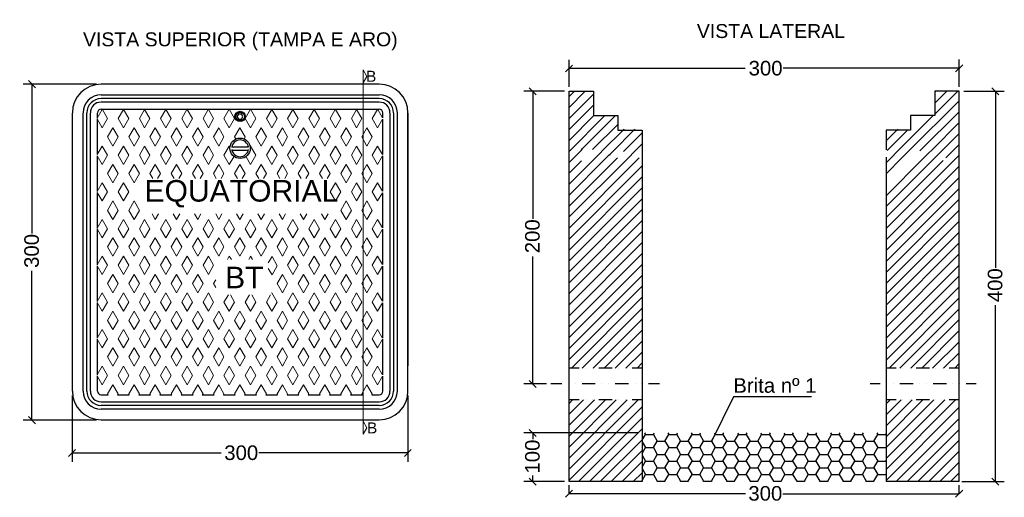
# Model space of a CAD drawing. Extents: x -98 to 248, y -55 to 13.
# Tile 92 of 117: x 167.26 to 170.43, y -38.46 to -36.92. Entities that reach past the tile are written whole.
import ezdxf

# ---------------------------------------------------------------- set-up
doc = ezdxf.new("R2010")
doc.units = 0
doc.header["$LTSCALE"] = 0.01
for name, color, linetype in [('PDF2_0', 7, 'Continuous'), ('PDF2_CAIXA', 7, 'Continuous'), ('PDF2_hacht', 7, 'Continuous'), ('PDF2_hacht_cabos', 7, 'Continuous'), ('PDF2_Text', 7, 'Continuous')]:
    doc.layers.add(name, color=color, linetype=linetype)
doc.styles.add('Arial_1', font='arial.ttf', dxfattribs={"height": 0.075})

msp = doc.modelspace()

# ---------------------------------------------------------------- linework, layer by layer
at = {"layer": 'PDF2_0', "lineweight": 25}
for points in [[(169.031, -37.1331), (169.031, -37.0457)], [(170.288, -37.1331), (170.288, -37.0447)], [(169.0424, -37.0628), (169.0196, -37.0846)], [(169.031, -37.0732), (169.1099, -37.0732), (169.1878, -37.0732), (169.2666, -37.0732), (169.5982, -37.0732)], [(170.288, -37.0732), (170.2101, -37.0732), (170.1313, -37.0732), (170.0524, -37.0732), (169.7208, -37.0732)], [(170.2766, -37.0846), (170.2995, -37.0618)], [(167.3119, -37.1356), (167.2891, -37.1128)], [(167.5086, -37.1242), (167.272, -37.1242)], [(167.3005, -37.1242), (167.3005, -37.605)], [(168.4189, -37.1242), (167.5229, -37.1242)], [(169.0167, -37.1473), (168.8856, -37.1473)], [(168.9255, -37.1587), (168.9027, -37.1359)], [(168.9141, -37.1473), (168.9141, -37.5578)], [(169.2666, -38.4044), (169.031, -38.4044), (169.031, -37.1473)], [(169.031, -37.1644), (169.0481, -37.1473)], [(169.031, -37.1996), (169.0832, -37.1473)], [(170.2101, -37.1502), (170.213, -37.1473)], [(170.2101, -37.1853), (170.2481, -37.1473)], [(170.2101, -37.2205), (170.2833, -37.1473)], [(170.3029, -37.1473), (170.4334, -37.1473)], [(170.4163, -37.1587), (170.3935, -37.1359)], [(170.4049, -37.1473), (170.4049, -37.7155)], [(168.4189, -37.1594), (167.5229, -37.1594)], [(168.4189, -37.1708), (167.5229, -37.1708)], [(168.4189, -37.1822), (167.5229, -37.1822)], [(169.031, -37.2347), (169.1099, -37.1568)], [(170.0524, -37.4134), (170.1037, -37.3611), (170.1237, -37.3412), (170.288, -37.1777)], [(167.5267, -37.2059), (167.5229, -37.2059)], [(167.7993, -37.2059), (167.7319, -37.2059), (167.6635, -37.2059), (167.5951, -37.2059), (167.5276, -37.2059)], [(167.8678, -37.2059), (167.8003, -37.2059)], [(168.2773, -37.2059), (168.2098, -37.2059), (168.1414, -37.2059), (168.073, -37.2059), (168.0046, -37.2059), (167.8687, -37.2059)], [(168.3457, -37.2059), (168.2782, -37.2059)], [(168.4141, -37.2059), (168.3466, -37.2059)], [(168.4189, -37.2059), (168.4151, -37.2059)], [(169.031, -37.2699), (169.1099, -37.192)], [(170.1617, -37.3393), (170.288, -37.2129)], [(167.4297, -37.2173), (167.4297, -38.1133)], [(167.4639, -37.2173), (167.4639, -38.1133)], [(167.4763, -37.2173), (167.4763, -38.1133)], [(167.4877, -37.2173), (167.4877, -38.1133)], [(167.5105, -37.2173), (167.5105, -37.2335)], [(167.5105, -37.2363), (167.5105, -37.3513)], [(168.4303, -37.2173), (168.4303, -37.2325)], [(168.4303, -37.2373), (168.4303, -37.3513)], [(168.4531, -37.2173), (168.4531, -38.1133)], [(168.4654, -37.2173), (168.4654, -38.1133)], [(168.4768, -37.2173), (168.4768, -38.1133)], [(168.512, -38.1133), (168.512, -37.2173), (168.512, -38.0316)], [(169.031, -37.3763), (169.0709, -37.3364), (169.0747, -37.3317), (169.1811, -37.2252)], [(169.031, -37.306), (169.1108, -37.2252)], [(169.031, -37.3412), (169.146, -37.2252)], [(170.0524, -37.3782), (170.0686, -37.3611), (170.0885, -37.3412), (170.2044, -37.2252)], [(169.031, -37.4466), (169.1099, -37.3678), (169.1213, -37.3564), (169.1308, -37.3469), (169.1393, -37.3374), (169.2049, -37.2728), (169.2087, -37.269)], [(169.031, -37.4818), (169.1488, -37.364), (169.1593, -37.3535), (169.1631, -37.3497), (169.1716, -37.3412), (169.24, -37.2728), (169.2438, -37.269)], [(169.107, -37.3345), (169.1878, -37.2547)], [(170.0524, -37.4837), (170.1721, -37.364), (170.1807, -37.3554), (170.1892, -37.3469), (170.2006, -37.3355), (170.288, -37.248)], [(170.0524, -37.307), (170.0866, -37.2728), (170.0914, -37.269)], [(170.0562, -37.3383), (170.1218, -37.2728)], [(169.2068, -37.3412), (169.2666, -37.2813)], [(170.0524, -37.5188), (170.2044, -37.3668), (170.213, -37.3583), (170.2282, -37.3431), (170.2386, -37.3326), (170.288, -37.2832)], [(167.9438, -37.3257), (167.997, -37.3257)], [(167.9438, -37.3371), (167.997, -37.3371)], [(169.031, -37.5521), (169.222, -37.3611), (169.2419, -37.3412), (169.2666, -37.3165)], [(170.2453, -37.3611), (170.288, -37.3184)], [(167.5105, -37.3551), (167.5105, -37.4701)], [(168.4303, -37.3551), (168.4303, -37.4691)], [(169.031, -37.5882), (169.2571, -37.3611), (169.2571, -37.3611)], [(169.031, -37.5169), (169.1868, -37.3611)], [(169.031, -37.4115), (169.0709, -37.3716)], [(170.0524, -37.5892), (170.288, -37.3535)], [(170.0524, -37.554), (170.2367, -37.3706)], [(169.031, -37.6234), (169.2666, -37.3877)], [(170.0524, -37.6253), (170.288, -37.3887)], [(169.031, -37.6585), (169.2666, -37.4229)], [(170.0524, -37.6604), (170.288, -37.4248)], [(169.031, -37.6937), (169.2666, -37.458)], [(170.0524, -37.6956), (170.288, -37.4599)], [(167.5105, -37.4729), (167.5105, -37.5879)], [(168.4303, -37.4739), (168.4303, -37.5869)], [(169.031, -37.7288), (169.2666, -37.4932)], [(170.0524, -37.7307), (170.288, -37.4951)], [(169.031, -37.764), (169.2666, -37.5283)], [(170.0524, -37.7659), (170.288, -37.5302)], [(167.5105, -37.5908), (167.5105, -37.7067)], [(168.4303, -37.5917), (168.4303, -37.7057)], [(169.031, -37.7991), (169.2666, -37.5635)], [(170.0524, -37.801), (170.288, -37.5654)], [(169.031, -37.8352), (169.2666, -37.5987)], [(170.0524, -37.8362), (170.288, -37.6006)], [(169.031, -37.8704), (169.2666, -37.6348)], [(170.0524, -37.8714), (170.288, -37.6357)], [(168.9141, -38.0899), (168.9141, -37.6794)], [(169.031, -37.9056), (169.2666, -37.6699)], [(170.0524, -37.9075), (170.288, -37.6709)], [(167.5105, -37.7095), (167.5105, -37.8245)], [(168.4303, -37.7105), (168.4303, -37.8235)], [(169.031, -37.9407), (169.2666, -37.7051)], [(170.0524, -37.9426), (170.288, -37.707)], [(167.3005, -38.2065), (167.3005, -37.7257)], [(169.031, -37.9759), (169.2666, -37.7402)], [(170.0524, -37.9778), (170.288, -37.7421)], [(169.031, -38.011), (169.2666, -37.7754)], [(170.0524, -38.0129), (170.288, -37.7773)], [(169.0386, -38.0395), (169.2666, -37.8105)], [(170.0619, -38.0395), (170.288, -37.8124)], [(167.5105, -37.8273), (167.5105, -37.9423)], [(168.4303, -37.8283), (168.4303, -37.9423)], [(169.0737, -38.0395), (169.2666, -37.8457)], [(170.0971, -38.0395), (170.288, -37.8476)], [(170.4049, -38.4044), (170.4049, -37.8362)], [(169.1089, -38.0395), (169.2666, -37.8818)], [(170.1322, -38.0395), (170.288, -37.8828)], [(169.1441, -38.0395), (169.2666, -37.917)], [(170.1674, -38.0395), (170.288, -37.9179)], [(167.5105, -37.9461), (167.5105, -38.0611)], [(168.4303, -37.9461), (168.4303, -38.0601)], [(169.1792, -38.0395), (169.2666, -37.9521)], [(170.2025, -38.0395), (170.288, -37.954)], [(169.2144, -38.0395), (169.2666, -37.9873)], [(170.2377, -38.0395), (170.288, -37.9892)], [(169.2505, -38.0395), (169.2666, -38.0224)], [(170.2738, -38.0395), (170.288, -38.0243)], [(167.5105, -38.0639), (167.5105, -38.1133)], [(168.4303, -38.0649), (168.4303, -38.1133)], [(168.9578, -38.0899), (168.8856, -38.0899)], [(168.9027, -38.0785), (168.9255, -38.1013)], [(167.4297, -38.1276), (167.4297, -38.3404)], [(167.5219, -38.1247), (167.5457, -38.1247)], [(167.5761, -38.1247), (167.6141, -38.1247)], [(167.6445, -38.1247), (167.6825, -38.1247)], [(167.7129, -38.1247), (167.7509, -38.1247)], [(167.7813, -38.1247), (167.8193, -38.1247)], [(167.8488, -38.1247), (167.8877, -38.1247)], [(167.9172, -38.1247), (167.9552, -38.1247)], [(167.9856, -38.1247), (168.0236, -38.1247)], [(168.054, -38.1247), (168.092, -38.1247)], [(168.1224, -38.1247), (168.1604, -38.1247)], [(168.1908, -38.1247), (168.2288, -38.1247)], [(168.2592, -38.1247), (168.2972, -38.1247)], [(168.3267, -38.1247), (168.3656, -38.1247)], [(168.3951, -38.1247), (168.4189, -38.1247)], [(168.512, -38.1276), (168.512, -38.3404)], [(169.812, -38.1317), (169.5612, -38.1317), (169.4899, -38.2752)], [(168.4189, -38.1485), (168.2241, -38.1485), (168.2241, -38.1486), (168.1889, -38.1486), (168.1889, -38.1485), (167.7518, -38.1485), (167.7518, -38.1485), (167.7176, -38.1485), (167.7176, -38.1485), (167.5229, -38.1485)], [(167.7119, -38.1599), (167.7119, -38.1599), (167.5229, -38.1599)], [(168.1832, -38.1599), (168.1832, -38.1599), (167.7585, -38.1599), (167.7119, -38.1599)], [(168.4189, -38.1599), (168.2298, -38.1599), (168.1832, -38.1599)], [(169.031, -38.1526), (169.0424, -38.1412)], [(169.031, -38.1878), (169.0775, -38.1412)], [(169.031, -38.2229), (169.1127, -38.1412)], [(169.031, -38.2581), (169.1479, -38.1412)], [(169.031, -38.2932), (169.183, -38.1412)], [(169.031, -38.3293), (169.2182, -38.1412)], [(169.031, -38.3645), (169.2533, -38.1412)], [(169.031, -38.3996), (169.2666, -38.164)], [(170.0524, -38.1545), (170.0657, -38.1412)], [(170.0524, -38.1897), (170.1009, -38.1412)], [(170.0524, -38.2248), (170.136, -38.1412)], [(170.0524, -38.26), (170.1712, -38.1412)], [(170.0524, -38.2951), (170.2063, -38.1412)], [(170.0524, -38.3303), (170.2415, -38.1412)], [(170.0524, -38.3654), (170.2766, -38.1412)], [(170.0524, -38.4015), (170.288, -38.165)], [(167.2891, -38.1951), (167.3119, -38.2179)], [(167.7585, -38.1713), (167.5229, -38.1713)], [(168.2298, -38.1713), (167.7585, -38.1713)], [(168.4189, -38.1713), (168.2298, -38.1713)], [(167.5086, -38.2065), (167.272, -38.2065)], [(168.4189, -38.2065), (167.5229, -38.2065)], [(169.0614, -38.4044), (169.2666, -38.1992)], [(170.0847, -38.4044), (170.288, -38.2011)], [(169.2524, -38.2476), (168.8856, -38.2476)], [(168.9255, -38.259), (168.9027, -38.2362)], [(168.9141, -38.2476), (168.9141, -38.2676)], [(169.0965, -38.4044), (169.2666, -38.2343)], [(170.1199, -38.4044), (170.288, -38.2362)], [(169.1317, -38.4044), (169.2666, -38.2695)], [(170.155, -38.4044), (170.288, -38.2714)], [(167.4402, -38.3015), (167.4183, -38.3233)], [(167.4297, -38.3119), (167.9096, -38.3119)], [(168.512, -38.3119), (168.0312, -38.3119)], [(168.5006, -38.3233), (168.5224, -38.3015)], [(169.1669, -38.4044), (169.2666, -38.3046)], [(170.1902, -38.4044), (170.288, -38.3065)], [(169.202, -38.4044), (169.2666, -38.3398)], [(170.2253, -38.4044), (170.288, -38.3417)], [(168.9141, -38.4044), (168.9141, -38.3844)], [(169.2372, -38.4044), (169.2666, -38.3759)], [(170.2605, -38.4044), (170.288, -38.3768)], [(169.0167, -38.4044), (168.8856, -38.4044)], [(168.9027, -38.393), (168.9255, -38.4158)], [(169.5992, -38.4437), (169.031, -38.4437), (169.031, -38.4161)], [(169.7199, -38.4437), (170.288, -38.4437), (170.288, -38.4161)], [(170.288, -38.4044), (170.0524, -38.4044)], [(170.2965, -38.4044), (170.4334, -38.4044)], [(170.3935, -38.393), (170.4163, -38.4158)], [(169.0424, -38.4323), (169.0196, -38.4551)], [(170.2766, -38.4551), (170.2995, -38.4323)]]:
    msp.add_lwpolyline(points, dxfattribs=at)
msp.add_lwpolyline([(167.9799, -37.2287), (167.9751, -37.2211), (167.9656, -37.2211), (167.9609, -37.2287), (167.9656, -37.2373), (167.9751, -37.2373)], close=True, dxfattribs=at)
at = {"layer": 'PDF2_0', "color": 4, "lineweight": 25}
for points in [[(169.0633, -38.0395), (169.031, -38.0395)], [(169.0842, -38.0395), (169.0842, -38.0395)], [(169.106, -38.0395), (169.106, -38.0395)], [(169.1697, -38.0395), (169.127, -38.0395)], [(169.1916, -38.0395), (169.1916, -38.0395)], [(169.2125, -38.0395), (169.2125, -38.0395)], [(169.2666, -38.0395), (169.2343, -38.0395)], [(170.0847, -38.0395), (170.0524, -38.0395)], [(170.1066, -38.0395), (170.1066, -38.0395)], [(170.1275, -38.0395), (170.1275, -38.0395)], [(170.1921, -38.0395), (170.1493, -38.0395)], [(170.213, -38.0395), (170.213, -38.0395)], [(170.2348, -38.0395), (170.2348, -38.0395)], [(170.288, -38.0395), (170.2557, -38.0395)], [(169.0633, -38.1412), (169.031, -38.1412)], [(169.0842, -38.1412), (169.0842, -38.1412)], [(169.106, -38.1412), (169.106, -38.1412)], [(169.1697, -38.1412), (169.127, -38.1412)], [(169.1916, -38.1412), (169.1916, -38.1412)], [(169.2125, -38.1412), (169.2125, -38.1412)], [(169.2666, -38.1412), (169.2343, -38.1412)], [(170.0847, -38.1412), (170.0524, -38.1412)], [(170.1066, -38.1412), (170.1066, -38.1412)], [(170.1275, -38.1412), (170.1275, -38.1412)], [(170.1921, -38.1412), (170.1493, -38.1412)], [(170.213, -38.1412), (170.213, -38.1412)], [(170.2348, -38.1412), (170.2348, -38.1412)], [(170.288, -38.1412), (170.2557, -38.1412)]]:
    msp.add_lwpolyline(points, dxfattribs=at)
at = {"layer": 'PDF2_0', "color": 1, "lineweight": 25}
for points in [[(169.0082, -38.0899), (168.9721, -38.0899)], [(169.03, -38.0899), (169.03, -38.0899)], [(169.0509, -38.0899), (169.0509, -38.0899)], [(169.1156, -38.0899), (169.0728, -38.0899)], [(169.1365, -38.0899), (169.1365, -38.0899)], [(169.1583, -38.0899), (169.1583, -38.0899)], [(169.222, -38.0899), (169.1792, -38.0899)], [(169.2438, -38.0899), (169.2438, -38.0899)], [(169.2647, -38.0899), (169.2647, -38.0899)], [(169.3227, -38.0899), (169.2866, -38.0899)], [(170.0334, -38.0899), (170.0011, -38.0899)], [(170.0543, -38.0899), (170.0543, -38.0899)], [(170.0762, -38.0899), (170.0762, -38.0899)], [(170.1398, -38.0899), (170.0971, -38.0899)], [(170.1617, -38.0899), (170.1617, -38.0899)], [(170.1826, -38.0899), (170.1826, -38.0899)], [(170.2472, -38.0899), (170.2044, -38.0899)], [(170.2681, -38.0899), (170.2681, -38.0899)], [(170.2899, -38.0899), (170.2899, -38.0899)], [(170.3432, -38.0899), (170.3109, -38.0899)]]:
    msp.add_lwpolyline(points, dxfattribs=at)
at = {"layer": 'PDF2_0', "color": 3, "lineweight": 25}
for points in [[(169.2666, -38.2714), (169.2771, -38.2524)], [(169.2742, -38.2476), (169.2771, -38.2524), (169.3027, -38.2524), (169.3056, -38.2476)], [(169.3027, -38.2524), (169.3151, -38.2742), (169.3398, -38.2742), (169.3521, -38.2524)], [(169.3493, -38.2476), (169.3521, -38.2524), (169.3778, -38.2524), (169.3806, -38.2476)], [(169.3778, -38.2524), (169.3901, -38.2742), (169.4149, -38.2742), (169.4272, -38.2524)], [(169.4244, -38.2476), (169.4272, -38.2524), (169.4519, -38.2524), (169.4548, -38.2476)], [(169.4519, -38.2524), (169.4643, -38.2742), (169.4899, -38.2742), (169.5023, -38.2524)], [(169.4994, -38.2476), (169.5023, -38.2524), (169.527, -38.2524), (169.5298, -38.2476)], [(169.527, -38.2524), (169.5393, -38.2742), (169.564, -38.2742), (169.5773, -38.2524)], [(169.5745, -38.2476), (169.5773, -38.2524), (169.602, -38.2524), (169.6049, -38.2476)], [(169.602, -38.2524), (169.6144, -38.2742), (169.6391, -38.2742), (169.6514, -38.2524)], [(169.6486, -38.2476), (169.6514, -38.2524), (169.6771, -38.2524), (169.6799, -38.2476)], [(169.6771, -38.2524), (169.6894, -38.2742), (169.7142, -38.2742), (169.7265, -38.2524)], [(169.7237, -38.2476), (169.7265, -38.2524), (169.7512, -38.2524), (169.7541, -38.2476)], [(169.7512, -38.2524), (169.7645, -38.2742), (169.7892, -38.2742), (169.8016, -38.2524)], [(169.7987, -38.2476), (169.8016, -38.2524), (169.8263, -38.2524), (169.8291, -38.2476)], [(169.8263, -38.2524), (169.8386, -38.2742), (169.8643, -38.2742), (169.8766, -38.2524)], [(169.8738, -38.2476), (169.8766, -38.2524), (169.9013, -38.2524), (169.9042, -38.2476)], [(169.9013, -38.2524), (169.9137, -38.2742), (169.9384, -38.2742), (169.9517, -38.2524)], [(169.9488, -38.2476), (169.9517, -38.2524), (169.9764, -38.2524), (169.9792, -38.2476)], [(169.9764, -38.2524), (169.9887, -38.2742), (170.0135, -38.2742), (170.0258, -38.2524)], [(170.023, -38.2476), (170.0258, -38.2524), (170.0515, -38.2524), (170.0524, -38.2552)], [(170.0515, -38.2524), (170.0524, -38.2495)], [(169.2666, -38.2761), (169.2771, -38.2951), (169.3027, -38.2951), (169.3151, -38.2742)], [(169.3398, -38.2742), (169.3521, -38.2951), (169.3778, -38.2951), (169.3901, -38.2742)], [(169.4149, -38.2742), (169.4272, -38.2951), (169.4519, -38.2951), (169.4643, -38.2742)], [(169.4899, -38.2742), (169.5023, -38.2951), (169.527, -38.2951), (169.5393, -38.2742)], [(169.564, -38.2742), (169.5773, -38.2951), (169.602, -38.2951), (169.6144, -38.2742)], [(169.6391, -38.2742), (169.6514, -38.2951), (169.6771, -38.2951), (169.6894, -38.2742)], [(169.7142, -38.2742), (169.7265, -38.2951), (169.7512, -38.2951), (169.7645, -38.2742)], [(169.7892, -38.2742), (169.8016, -38.2951), (169.8263, -38.2951), (169.8386, -38.2742)], [(169.8643, -38.2742), (169.8766, -38.2951), (169.9013, -38.2951), (169.9137, -38.2742)], [(169.9384, -38.2742), (169.9517, -38.2951), (169.9764, -38.2951), (169.9887, -38.2742)], [(170.0135, -38.2742), (170.0258, -38.2951), (170.0515, -38.2951), (170.0524, -38.298)], [(169.2666, -38.3141), (169.2771, -38.2951)], [(169.2666, -38.3198), (169.2771, -38.3388), (169.3027, -38.3388), (169.3151, -38.317)], [(169.3027, -38.2951), (169.3151, -38.317), (169.3398, -38.317), (169.3521, -38.2951)], [(169.3398, -38.317), (169.3521, -38.3388), (169.3778, -38.3388), (169.3901, -38.317)], [(169.3778, -38.2951), (169.3901, -38.317), (169.4149, -38.317), (169.4272, -38.2951)], [(169.4149, -38.317), (169.4272, -38.3388), (169.4519, -38.3388), (169.4643, -38.317)], [(169.4519, -38.2951), (169.4643, -38.317), (169.4899, -38.317), (169.5023, -38.2951)], [(169.4899, -38.317), (169.5023, -38.3388), (169.527, -38.3388), (169.5393, -38.317)], [(169.527, -38.2951), (169.5393, -38.317), (169.564, -38.317), (169.5773, -38.2951)], [(169.564, -38.317), (169.5773, -38.3388), (169.602, -38.3388), (169.6144, -38.317)], [(169.602, -38.2951), (169.6144, -38.317), (169.6391, -38.317), (169.6514, -38.2951)], [(169.6391, -38.317), (169.6514, -38.3388), (169.6771, -38.3388), (169.6894, -38.317)], [(169.6771, -38.2951), (169.6894, -38.317), (169.7142, -38.317), (169.7265, -38.2951)], [(169.7142, -38.317), (169.7265, -38.3388), (169.7512, -38.3388), (169.7645, -38.317)], [(169.7512, -38.2951), (169.7645, -38.317), (169.7892, -38.317), (169.8016, -38.2951)], [(169.7892, -38.317), (169.8016, -38.3388), (169.8263, -38.3388), (169.8386, -38.317)], [(169.8263, -38.2951), (169.8386, -38.317), (169.8643, -38.317), (169.8766, -38.2951)], [(169.8643, -38.317), (169.8766, -38.3388), (169.9013, -38.3388), (169.9137, -38.317)], [(169.9013, -38.2951), (169.9137, -38.317), (169.9384, -38.317), (169.9517, -38.2951)], [(169.9384, -38.317), (169.9517, -38.3388), (169.9764, -38.3388), (169.9887, -38.317)], [(169.9764, -38.2951), (169.9887, -38.317), (170.0135, -38.317), (170.0258, -38.2951)], [(170.0135, -38.317), (170.0258, -38.3388), (170.0515, -38.3388), (170.0524, -38.3417)], [(170.0515, -38.2951), (170.0524, -38.2932)], [(169.2666, -38.3578), (169.2771, -38.3388)], [(169.3027, -38.3388), (169.3151, -38.3607), (169.3398, -38.3607), (169.3521, -38.3388)], [(169.3778, -38.3388), (169.3901, -38.3607), (169.4149, -38.3607), (169.4272, -38.3388)], [(169.4519, -38.3388), (169.4643, -38.3607), (169.4899, -38.3607), (169.5023, -38.3388)], [(169.527, -38.3388), (169.5393, -38.3607), (169.564, -38.3607), (169.5773, -38.3388)], [(169.602, -38.3388), (169.6144, -38.3607), (169.6391, -38.3607), (169.6514, -38.3388)], [(169.6771, -38.3388), (169.6894, -38.3607), (169.7142, -38.3607), (169.7265, -38.3388)], [(169.7512, -38.3388), (169.7645, -38.3607), (169.7892, -38.3607), (169.8016, -38.3388)], [(169.8263, -38.3388), (169.8386, -38.3607), (169.8643, -38.3607), (169.8766, -38.3388)], [(169.9013, -38.3388), (169.9137, -38.3607), (169.9384, -38.3607), (169.9517, -38.3388)], [(169.9764, -38.3388), (169.9887, -38.3607), (170.0135, -38.3607), (170.0258, -38.3388)], [(170.0515, -38.3388), (170.0524, -38.336)], [(169.2666, -38.3626), (169.2771, -38.3816), (169.3027, -38.3816), (169.3151, -38.3607)], [(169.2666, -38.4006), (169.2771, -38.3816)], [(169.3027, -38.3816), (169.3151, -38.4034), (169.3398, -38.4034), (169.3407, -38.4044)], [(169.3398, -38.3607), (169.3521, -38.3816), (169.3778, -38.3816), (169.3901, -38.3607)], [(169.3398, -38.4034), (169.3521, -38.3816)], [(169.3778, -38.3816), (169.3901, -38.4034), (169.4149, -38.4034), (169.4149, -38.4044)], [(169.4149, -38.3607), (169.4272, -38.3816), (169.4519, -38.3816), (169.4643, -38.3607)], [(169.4149, -38.4034), (169.4272, -38.3816)], [(169.4519, -38.3816), (169.4643, -38.4034), (169.4899, -38.4034), (169.4899, -38.4044)], [(169.4899, -38.3607), (169.5023, -38.3816), (169.527, -38.3816), (169.5393, -38.3607)], [(169.4899, -38.4034), (169.5023, -38.3816)], [(169.527, -38.3816), (169.5393, -38.4034), (169.564, -38.4034), (169.565, -38.4044)], [(169.564, -38.3607), (169.5773, -38.3816), (169.602, -38.3816), (169.6144, -38.3607)], [(169.564, -38.4034), (169.5773, -38.3816)], [(169.602, -38.3816), (169.6144, -38.4034), (169.6391, -38.4034), (169.64, -38.4044)], [(169.6391, -38.3607), (169.6514, -38.3816), (169.6771, -38.3816), (169.6894, -38.3607)], [(169.6391, -38.4034), (169.6514, -38.3816)], [(169.6771, -38.3816), (169.6894, -38.4034), (169.7142, -38.4034), (169.7151, -38.4044)], [(169.7142, -38.3607), (169.7265, -38.3816), (169.7512, -38.3816), (169.7645, -38.3607)], [(169.7142, -38.4034), (169.7265, -38.3816)], [(169.7512, -38.3816), (169.7645, -38.4034), (169.7892, -38.4034), (169.7892, -38.4044)], [(169.7892, -38.3607), (169.8016, -38.3816), (169.8263, -38.3816), (169.8386, -38.3607)], [(169.7892, -38.4034), (169.8016, -38.3816)], [(169.8263, -38.3816), (169.8386, -38.4034), (169.8643, -38.4034), (169.8643, -38.4044)], [(169.8643, -38.3607), (169.8766, -38.3816), (169.9013, -38.3816), (169.9137, -38.3607)], [(169.8643, -38.4034), (169.8766, -38.3816)], [(169.9013, -38.3816), (169.9137, -38.4034), (169.9384, -38.4034), (169.9393, -38.4044)], [(169.9384, -38.3607), (169.9517, -38.3816), (169.9764, -38.3816), (169.9887, -38.3607)], [(169.9384, -38.4034), (169.9517, -38.3816)], [(169.9764, -38.3816), (169.9887, -38.4034), (170.0135, -38.4034), (170.0144, -38.4044)], [(170.0135, -38.3607), (170.0258, -38.3816), (170.0515, -38.3816), (170.0524, -38.3844)], [(170.0135, -38.4034), (170.0258, -38.3816)], [(170.0515, -38.3816), (170.0524, -38.3797)], [(169.3141, -38.4044), (169.3151, -38.4034)], [(169.3892, -38.4044), (169.3901, -38.4034)], [(169.4643, -38.4044), (169.4643, -38.4034)], [(169.5393, -38.4044), (169.5393, -38.4034)], [(169.6134, -38.4044), (169.6144, -38.4034)], [(169.6885, -38.4044), (169.6894, -38.4034)], [(169.7636, -38.4044), (169.7645, -38.4034)], [(169.8386, -38.4044), (169.8386, -38.4034)], [(169.9137, -38.4044), (169.9137, -38.4034)], [(169.9878, -38.4044), (169.9887, -38.4034)]]:
    msp.add_lwpolyline(points, dxfattribs=at)
at = {"layer": 'PDF2_0', "lineweight": 25}
for centre, radius in [((167.9709, -37.2283), 0.0166), ((167.9709, -37.2283), 0.0138), ((167.9709, -37.3309), 0.0328)]:
    msp.add_circle(centre, radius, dxfattribs=at)
for centre, radius, start, end in [((167.5233, -37.2169), 0.0926, 90, 180), ((168.4193, -37.2169), 0.0926, 0.0055, 90), ((167.5233, -37.2169), 0.0584, 90, 180), ((167.5233, -37.2169), 0.0461, 90, 180), ((167.5233, -37.2169), 0.0347, 90, 180), ((168.4193, -37.2169), 0.0584, 0.0055, 90), ((168.4193, -37.2169), 0.0461, 0.0055, 90), ((168.4193, -37.2169), 0.0347, 0.0055, 90), ((167.5233, -37.2169), 0.0119, 90, 180), ((168.4193, -37.2169), 0.0119, 0.0055, 90), ((167.9709, -37.3309), 0.0271, 7.7948, 172.2107), ((167.9709, -37.3309), 0.0271, 187.7893, 352.2107), ((167.5233, -38.1129), 0.0926, 180, 270), ((167.5233, -38.1129), 0.0584, 180, 270), ((167.5233, -38.1129), 0.0461, 180, 270), ((167.5233, -38.1129), 0.0347, 180, 270), ((167.5233, -38.1129), 0.0119, 180, 268.5224), ((168.4193, -38.1129), 0.0119, 270, 0), ((168.4193, -38.1129), 0.0347, 270, 360), ((168.4193, -38.1129), 0.0584, 270, 0), ((168.4193, -38.1129), 0.0926, 270, 0), ((168.4193, -38.1129), 0.0461, 270, 360)]:
    msp.add_arc(centre, radius, start, end, dxfattribs=at)
at = {"layer": 'PDF2_CAIXA', "lineweight": 25}
for points in [[(169.031, -38.4044), (169.031, -37.1473), (169.1099, -37.1473), (169.1099, -37.2252), (169.1878, -37.2252), (169.1878, -37.2728), (169.2666, -37.2728), (169.2666, -37.3592)], [(170.288, -38.4044), (170.288, -37.1473), (170.2101, -37.1473), (170.2101, -37.2252), (170.1313, -37.2252), (170.1313, -37.2728), (170.0524, -37.2728), (170.0524, -37.3355)], [(169.2666, -37.3592), (169.2666, -38.4044)], [(170.0524, -37.3592), (170.0524, -38.4044)]]:
    msp.add_lwpolyline(points, dxfattribs=at)
at = {"layer": 'PDF2_hacht', "lineweight": 18}
for points in [[(167.5105, -37.2363), (167.5267, -37.2648), (167.5438, -37.2344), (167.5276, -37.2059)], [(167.5105, -37.2335), (167.5267, -37.2059)], [(167.8003, -37.2059), (167.8174, -37.2344), (167.8003, -37.2648), (167.7832, -37.2344), (167.7993, -37.2059)], [(167.8678, -37.2059), (167.8516, -37.2344), (167.8687, -37.2648), (167.8849, -37.2344), (167.8687, -37.2059)], [(168.2773, -37.2059), (168.2611, -37.2344), (168.2782, -37.2648), (168.2953, -37.2344), (168.2782, -37.2059)], [(168.3466, -37.2059), (168.3628, -37.2344), (168.3457, -37.2648), (168.3295, -37.2344), (168.3457, -37.2059)], [(168.4141, -37.2059), (168.397, -37.2344), (168.4141, -37.2648), (168.4303, -37.2373)], [(168.4303, -37.2325), (168.4151, -37.2059)], [(167.958, -37.301), (167.9533, -37.2943), (167.9704, -37.2648), (167.9875, -37.2943), (167.9837, -37.301)], [(167.5105, -37.3551), (167.5267, -37.3827), (167.5438, -37.3532), (167.5267, -37.3238), (167.5105, -37.3513)], [(167.9381, -37.3257), (167.9362, -37.3238), (167.9191, -37.3532), (167.9362, -37.3827), (167.9504, -37.358)], [(167.9903, -37.358), (168.0046, -37.3827), (168.0217, -37.3532), (168.0046, -37.3238), (168.0027, -37.3266)], [(168.4303, -37.3513), (168.4141, -37.3238), (168.397, -37.3532), (168.4141, -37.3827), (168.4303, -37.3551)], [(167.7054, -37.4283), (167.7148, -37.4121), (167.6977, -37.3827), (167.6806, -37.4121), (167.69, -37.4283)], [(167.7584, -37.4283), (167.749, -37.4121), (167.7661, -37.3827), (167.7832, -37.4121), (167.7738, -37.4283)], [(167.8421, -37.4283), (167.8516, -37.4121), (167.8345, -37.3827), (167.8174, -37.4121), (167.8269, -37.4283)], [(167.8944, -37.4283), (167.8849, -37.4121), (167.902, -37.3827), (167.9191, -37.4121), (167.9096, -37.4283)], [(167.978, -37.4283), (167.9875, -37.4121), (167.9704, -37.3827), (167.9533, -37.4121), (167.9628, -37.4283)], [(168.0464, -37.4283), (168.0559, -37.4121), (168.0388, -37.3827), (168.0217, -37.4121), (168.0312, -37.4283)], [(168.0996, -37.4283), (168.0901, -37.4121), (168.1072, -37.3827), (168.1243, -37.4121), (168.1148, -37.4283)], [(168.1831, -37.4283), (168.1927, -37.4121), (168.1756, -37.3827), (168.1585, -37.4121), (168.1679, -37.4283)], [(168.2363, -37.4283), (168.2269, -37.4121), (168.244, -37.3827), (168.2611, -37.4121), (168.2517, -37.4283)], [(167.5105, -37.4729), (167.5267, -37.5005), (167.5438, -37.471), (167.5267, -37.4416), (167.5105, -37.4701)], [(168.4303, -37.4691), (168.4141, -37.4416), (168.397, -37.471), (168.4141, -37.5005), (168.4303, -37.4739)], [(167.5105, -37.5908), (167.5267, -37.6193), (167.5438, -37.5898), (167.5267, -37.5603), (167.5105, -37.5879)], [(167.7082, -37.5423), (167.6977, -37.5603), (167.6872, -37.5423)], [(167.7766, -37.5423), (167.7661, -37.5603), (167.7556, -37.5423)], [(167.844, -37.5423), (167.8345, -37.5603), (167.8241, -37.5423)], [(167.9124, -37.5423), (167.902, -37.5603), (167.8925, -37.5423)], [(167.9808, -37.5423), (167.9704, -37.5603), (167.9599, -37.5423)], [(168.0283, -37.5423), (168.0388, -37.5603), (168.0492, -37.5423)], [(168.1177, -37.5423), (168.1072, -37.5603), (168.0967, -37.5423)], [(168.1651, -37.5423), (168.1756, -37.5603), (168.1861, -37.5423)], [(168.2545, -37.5423), (168.244, -37.5603), (168.2335, -37.5423)], [(168.4303, -37.5869), (168.4141, -37.5603), (168.397, -37.5898), (168.4141, -37.6193), (168.4303, -37.5917)], [(167.5105, -37.7095), (167.5267, -37.7371), (167.5438, -37.7076), (167.5267, -37.6782), (167.5105, -37.7067)], [(167.9305, -37.6896), (167.9362, -37.6782), (167.9428, -37.6896)], [(168.0112, -37.6896), (168.0046, -37.6782), (167.9989, -37.6896)], [(168.0616, -37.7181), (168.0739, -37.739), (168.091, -37.7095), (168.0739, -37.6791), (168.0616, -37.7)], [(168.4303, -37.7057), (168.4141, -37.6782), (168.397, -37.7076), (168.4141, -37.7371), (168.4303, -37.7105)], [(167.8925, -37.7798), (167.8849, -37.7665), (167.8925, -37.7542)], [(167.5105, -37.8273), (167.5267, -37.8558), (167.5438, -37.8264), (167.5267, -37.7969), (167.5105, -37.8245)], [(167.9333, -37.8026), (167.9191, -37.8264), (167.9362, -37.8558), (167.9533, -37.8264), (167.94, -37.8026)], [(168.0084, -37.8026), (168.0217, -37.8264), (168.0046, -37.8558), (167.9875, -37.8264), (168.0017, -37.8026)], [(168.0692, -37.8026), (168.0559, -37.8264), (168.073, -37.8558), (168.0901, -37.8264), (168.073, -37.7969), (168.072, -37.7979)], [(168.4303, -37.8235), (168.4141, -37.7969), (168.397, -37.8264), (168.4141, -37.8558), (168.4303, -37.8283)], [(167.5105, -37.9461), (167.5267, -37.9737), (167.5438, -37.9442), (167.5267, -37.9148), (167.5105, -37.9423)], [(168.4303, -37.9423), (168.4141, -37.9148), (168.397, -37.9442), (168.4141, -37.9737), (168.4303, -37.9461)], [(167.5105, -38.0639), (167.5267, -38.0924), (167.5438, -38.063), (167.5267, -38.0326), (167.5105, -38.0611)], [(168.4303, -38.0601), (168.4141, -38.0326), (168.397, -38.063), (168.4141, -38.0924), (168.4303, -38.0649)], [(167.5457, -38.1247), (167.5438, -38.1219), (167.5609, -38.0924), (167.578, -38.1219), (167.5761, -38.1247)], [(167.6445, -38.1247), (167.6464, -38.1219), (167.6293, -38.0924), (167.6122, -38.1219), (167.6141, -38.1247)], [(167.7129, -38.1247), (167.7148, -38.1219), (167.6977, -38.0924), (167.6806, -38.1219), (167.6825, -38.1247)], [(167.7509, -38.1247), (167.749, -38.1219), (167.7661, -38.0924), (167.7832, -38.1219), (167.7813, -38.1247)], [(167.8488, -38.1247), (167.8516, -38.1219), (167.8345, -38.0924), (167.8174, -38.1219), (167.8193, -38.1247)], [(167.8877, -38.1247), (167.8849, -38.1219), (167.902, -38.0924), (167.9191, -38.1219), (167.9172, -38.1247)], [(167.9856, -38.1247), (167.9875, -38.1219), (167.9704, -38.0924), (167.9533, -38.1219), (167.9552, -38.1247)], [(168.054, -38.1247), (168.0559, -38.1219), (168.0388, -38.0924), (168.0217, -38.1219), (168.0236, -38.1247)], [(168.092, -38.1247), (168.0901, -38.1219), (168.1072, -38.0924), (168.1243, -38.1219), (168.1224, -38.1247)], [(168.1908, -38.1247), (168.1927, -38.1219), (168.1756, -38.0924), (168.1585, -38.1219), (168.1604, -38.1247)], [(168.2592, -38.1247), (168.2611, -38.1219), (168.244, -38.0924), (168.2269, -38.1219), (168.2288, -38.1247)], [(168.2972, -38.1247), (168.2953, -38.1219), (168.3124, -38.0924), (168.3295, -38.1219), (168.3267, -38.1247)], [(168.3951, -38.1247), (168.397, -38.1219), (168.3799, -38.0924), (168.3628, -38.1219), (168.3656, -38.1247)]]:
    msp.add_lwpolyline(points, dxfattribs=at)
for points in [[(167.5951, -37.2059), (167.6122, -37.2344), (167.5951, -37.2648), (167.578, -37.2344)], [(167.6635, -37.2059), (167.6806, -37.2344), (167.6635, -37.2648), (167.6464, -37.2344)], [(167.7319, -37.2059), (167.7148, -37.2344), (167.7319, -37.2648), (167.749, -37.2344)], [(167.9191, -37.2344), (167.9362, -37.205), (167.9533, -37.2344), (167.9362, -37.2648)], [(168.0046, -37.205), (168.0217, -37.2344), (168.0046, -37.2648), (167.9875, -37.2344)], [(168.073, -37.2059), (168.0559, -37.2344), (168.073, -37.2648), (168.0901, -37.2344)], [(168.1414, -37.2059), (168.1585, -37.2344), (168.1414, -37.2648), (168.1243, -37.2344)], [(168.2098, -37.2059), (168.2269, -37.2344), (168.2098, -37.2648), (168.1927, -37.2344)], [(167.5609, -37.2648), (167.578, -37.2943), (167.5609, -37.3238), (167.5438, -37.2943)], [(167.6293, -37.2648), (167.6122, -37.2943), (167.6293, -37.3238), (167.6464, -37.2943)], [(167.6977, -37.2648), (167.7148, -37.2943), (167.6977, -37.3238), (167.6806, -37.2943)], [(167.7661, -37.2648), (167.7832, -37.2943), (167.7661, -37.3238), (167.749, -37.2943)], [(167.8516, -37.2943), (167.8345, -37.2648), (167.8174, -37.2943), (167.8345, -37.3238)], [(167.902, -37.2648), (167.9191, -37.2943), (167.902, -37.3238), (167.8849, -37.2943)], [(168.0388, -37.2648), (168.0217, -37.2943), (168.0388, -37.3238), (168.0559, -37.2943)], [(168.1072, -37.2648), (168.1243, -37.2943), (168.1072, -37.3238), (168.0901, -37.2943)], [(168.1756, -37.2648), (168.1585, -37.2943), (168.1756, -37.3238), (168.1927, -37.2943)], [(168.244, -37.2648), (168.2611, -37.2943), (168.244, -37.3238), (168.2269, -37.2943)], [(168.2953, -37.2943), (168.3124, -37.2648), (168.3295, -37.2943), (168.3124, -37.3238)], [(168.3628, -37.2943), (168.3799, -37.3238), (168.397, -37.2943), (168.3799, -37.2648)], [(167.6122, -37.3532), (167.5951, -37.3827), (167.578, -37.3532), (167.5951, -37.3238)], [(167.6635, -37.3238), (167.6806, -37.3532), (167.6635, -37.3827), (167.6464, -37.3532)], [(167.749, -37.3532), (167.7319, -37.3238), (167.7148, -37.3532), (167.7319, -37.3827)], [(167.8174, -37.3532), (167.8003, -37.3827), (167.7832, -37.3532), (167.8003, -37.3238)], [(167.8687, -37.3238), (167.8516, -37.3532), (167.8687, -37.3827), (167.8849, -37.3532)], [(168.073, -37.3238), (168.0559, -37.3532), (168.073, -37.3827), (168.0901, -37.3532)], [(168.1585, -37.3532), (168.1414, -37.3827), (168.1243, -37.3532), (168.1414, -37.3238)], [(168.2269, -37.3532), (168.2098, -37.3827), (168.1927, -37.3532), (168.2098, -37.3238)], [(168.2611, -37.3532), (168.2782, -37.3827), (168.2953, -37.3532), (168.2782, -37.3238)], [(168.3295, -37.3532), (168.3457, -37.3238), (168.3628, -37.3532), (168.3457, -37.3827)], [(167.5609, -37.3827), (167.578, -37.4121), (167.5609, -37.4416), (167.5438, -37.4121)], [(167.6293, -37.3827), (167.6122, -37.4121), (167.6293, -37.4416), (167.6464, -37.4121)], [(168.3124, -37.3827), (168.3295, -37.4121), (168.3124, -37.4416), (168.2953, -37.4121)], [(168.3628, -37.4121), (168.3799, -37.4416), (168.397, -37.4121), (168.3799, -37.3827)], [(167.5951, -37.4416), (167.6122, -37.471), (167.5951, -37.5005), (167.578, -37.471)], [(168.2611, -37.471), (168.2782, -37.5005), (168.2953, -37.471), (168.2782, -37.4416)], [(168.3457, -37.4416), (168.3628, -37.471), (168.3457, -37.5005), (168.3295, -37.471)], [(167.578, -37.5309), (167.5609, -37.5603), (167.5438, -37.5309), (167.5609, -37.5005)], [(167.6122, -37.5309), (167.6293, -37.5603), (167.6464, -37.5309), (167.6293, -37.5005)], [(168.2953, -37.5309), (168.3124, -37.5005), (168.3295, -37.5309), (168.3124, -37.5603)], [(168.3628, -37.5309), (168.3799, -37.5603), (168.397, -37.5309), (168.3799, -37.5005)], [(167.5951, -37.5603), (167.6122, -37.5898), (167.5951, -37.6193), (167.578, -37.5898)], [(167.6635, -37.5603), (167.6806, -37.5898), (167.6635, -37.6193), (167.6464, -37.5898)], [(167.7319, -37.5603), (167.7148, -37.5898), (167.7319, -37.6193), (167.749, -37.5898)], [(167.8174, -37.5898), (167.8003, -37.6193), (167.7832, -37.5898), (167.8003, -37.5603)], [(167.8687, -37.5603), (167.8516, -37.5898), (167.8687, -37.6193), (167.8849, -37.5898)], [(167.9362, -37.5603), (167.9191, -37.5898), (167.9362, -37.6193), (167.9533, -37.5898)], [(168.0046, -37.5603), (168.0217, -37.5898), (168.0046, -37.6193), (167.9875, -37.5898)], [(168.073, -37.5603), (168.0559, -37.5898), (168.073, -37.6193), (168.0901, -37.5898)], [(168.1243, -37.5898), (168.1414, -37.5603), (168.1585, -37.5898), (168.1414, -37.6193)], [(168.2098, -37.6193), (168.1927, -37.5898), (168.2098, -37.5603), (168.2269, -37.5898)], [(168.2611, -37.5898), (168.2782, -37.6193), (168.2953, -37.5898), (168.2782, -37.5603)], [(168.3457, -37.5603), (168.3628, -37.5898), (168.3457, -37.6193), (168.3295, -37.5898)], [(167.5609, -37.6193), (167.578, -37.6487), (167.5609, -37.6782), (167.5438, -37.6487)], [(167.6293, -37.6193), (167.6122, -37.6487), (167.6293, -37.6782), (167.6464, -37.6487)], [(167.6806, -37.6487), (167.6977, -37.6193), (167.7148, -37.6487), (167.6977, -37.6782)], [(167.7661, -37.6193), (167.7832, -37.6487), (167.7661, -37.6782), (167.749, -37.6487)], [(167.8174, -37.6487), (167.8345, -37.6193), (167.8516, -37.6487), (167.8345, -37.6782)], [(167.9191, -37.6487), (167.902, -37.6782), (167.8849, -37.6487), (167.902, -37.6193)], [(167.9704, -37.6193), (167.9533, -37.6487), (167.9704, -37.6782), (167.9875, -37.6487)], [(168.0217, -37.6487), (168.0388, -37.6193), (168.0559, -37.6487), (168.0388, -37.6782)], [(168.1243, -37.6487), (168.1072, -37.6782), (168.0901, -37.6487), (168.1072, -37.6193)], [(168.1756, -37.6193), (168.1585, -37.6487), (168.1756, -37.6782), (168.1927, -37.6487)], [(168.2269, -37.6487), (168.244, -37.6193), (168.2611, -37.6487), (168.244, -37.6782)], [(168.3124, -37.6193), (168.3295, -37.6487), (168.3124, -37.6782), (168.2953, -37.6487)], [(168.3799, -37.6193), (168.3628, -37.6487), (168.3799, -37.6782), (168.397, -37.6487)], [(167.6122, -37.7076), (167.5951, -37.7371), (167.578, -37.7076), (167.5951, -37.6782)], [(167.6635, -37.6782), (167.6806, -37.7076), (167.6635, -37.7371), (167.6464, -37.7076)], [(167.7148, -37.7076), (167.7319, -37.7371), (167.749, -37.7076), (167.7319, -37.6782)], [(167.7832, -37.7076), (167.8003, -37.6782), (167.8174, -37.7076), (167.8003, -37.7371)], [(167.8687, -37.6782), (167.8849, -37.7076), (167.8687, -37.7371), (167.8516, -37.7076)], [(168.1243, -37.7076), (168.1414, -37.7371), (168.1585, -37.7076), (168.1414, -37.6782)], [(168.1927, -37.7076), (168.2098, -37.6782), (168.2269, -37.7076), (168.2098, -37.7371)], [(168.2782, -37.6782), (168.2611, -37.7076), (168.2782, -37.7371), (168.2953, -37.7076)], [(168.3628, -37.7076), (168.3457, -37.7371), (168.3295, -37.7076), (168.3457, -37.6782)], [(167.5609, -37.7371), (167.578, -37.7665), (167.5609, -37.7969), (167.5438, -37.7665)], [(167.6293, -37.7371), (167.6122, -37.7665), (167.6293, -37.7969), (167.6464, -37.7665)], [(167.6977, -37.7371), (167.6806, -37.7665), (167.6977, -37.7969), (167.7148, -37.7665)], [(167.7661, -37.7371), (167.7832, -37.7665), (167.7661, -37.7969), (167.749, -37.7665)], [(167.8345, -37.7371), (167.8174, -37.7665), (167.8345, -37.7969), (167.8516, -37.7665)], [(168.1243, -37.7665), (168.1072, -37.7969), (168.0901, -37.7665), (168.1072, -37.7371)], [(168.1756, -37.7371), (168.1585, -37.7665), (168.1756, -37.7969), (168.1927, -37.7665)], [(168.2611, -37.7665), (168.244, -37.7371), (168.2269, -37.7665), (168.244, -37.7969)], [(168.3295, -37.7665), (168.3124, -37.7969), (168.2953, -37.7665), (168.3124, -37.7371)], [(168.3799, -37.7371), (168.3628, -37.7665), (168.3799, -37.7969), (168.397, -37.7665)], [(167.5951, -37.7969), (167.6122, -37.8264), (167.5951, -37.8558), (167.578, -37.8264)], [(167.6635, -37.7969), (167.6806, -37.8264), (167.6635, -37.8558), (167.6464, -37.8264)], [(167.7319, -37.7969), (167.7148, -37.8264), (167.7319, -37.8558), (167.749, -37.8264)], [(167.8174, -37.8264), (167.8003, -37.8558), (167.7832, -37.8264), (167.8003, -37.7969)], [(167.8516, -37.8264), (167.8687, -37.7969), (167.8849, -37.8264), (167.8687, -37.8558)], [(168.1243, -37.8264), (168.1414, -37.7969), (168.1585, -37.8264), (168.1414, -37.8558)], [(168.2098, -37.7969), (168.2269, -37.8264), (168.2098, -37.8558), (168.1927, -37.8264)], [(168.2782, -37.7969), (168.2611, -37.8264), (168.2782, -37.8558), (168.2953, -37.8264)], [(168.3295, -37.8264), (168.3457, -37.7969), (168.3628, -37.8264), (168.3457, -37.8558)], [(167.578, -37.8853), (167.5609, -37.9148), (167.5438, -37.8853), (167.5609, -37.8558)], [(167.6122, -37.8853), (167.6293, -37.9148), (167.6464, -37.8853), (167.6293, -37.8558)], [(167.6806, -37.8853), (167.6977, -37.9148), (167.7148, -37.8853), (167.6977, -37.8558)], [(167.7832, -37.8853), (167.7661, -37.9148), (167.749, -37.8853), (167.7661, -37.8558)], [(167.8516, -37.8853), (167.8345, -37.9148), (167.8174, -37.8853), (167.8345, -37.8558)], [(167.9191, -37.8853), (167.902, -37.9148), (167.8849, -37.8853), (167.902, -37.8558)], [(167.9533, -37.8853), (167.9704, -37.9148), (167.9875, -37.8853), (167.9704, -37.8558)], [(168.0217, -37.8853), (168.0388, -37.9148), (168.0559, -37.8853), (168.0388, -37.8558)], [(168.1243, -37.8853), (168.1072, -37.9148), (168.0901, -37.8853), (168.1072, -37.8558)], [(168.1927, -37.8853), (168.1756, -37.8558), (168.1585, -37.8853), (168.1756, -37.9148)], [(168.2611, -37.8853), (168.244, -37.8558), (168.2269, -37.8853), (168.244, -37.9148)], [(168.3295, -37.8853), (168.3124, -37.9148), (168.2953, -37.8853), (168.3124, -37.8558)], [(168.3628, -37.8853), (168.3799, -37.9148), (168.397, -37.8853), (168.3799, -37.8558)], [(167.5951, -37.9148), (167.6122, -37.9442), (167.5951, -37.9737), (167.578, -37.9442)], [(167.6635, -37.9148), (167.6806, -37.9442), (167.6635, -37.9737), (167.6464, -37.9442)], [(167.7319, -37.9148), (167.7148, -37.9442), (167.7319, -37.9737), (167.749, -37.9442)], [(167.8003, -37.9148), (167.8174, -37.9442), (167.8003, -37.9737), (167.7832, -37.9442)], [(167.8687, -37.9148), (167.8516, -37.9442), (167.8687, -37.9737), (167.8849, -37.9442)], [(167.9191, -37.9442), (167.9362, -37.9148), (167.9533, -37.9442), (167.9362, -37.9737)], [(168.0217, -37.9442), (168.0046, -37.9737), (167.9875, -37.9442), (168.0046, -37.9148)], [(168.073, -37.9148), (168.0559, -37.9442), (168.073, -37.9737), (168.0901, -37.9442)], [(168.1243, -37.9442), (168.1414, -37.9148), (168.1585, -37.9442), (168.1414, -37.9737)], [(168.2098, -37.9737), (168.1927, -37.9442), (168.2098, -37.9148), (168.2269, -37.9442)], [(168.2782, -37.9148), (168.2611, -37.9442), (168.2782, -37.9737), (168.2953, -37.9442)], [(168.3457, -37.9148), (168.3295, -37.9442), (168.3457, -37.9737), (168.3628, -37.9442)], [(167.5609, -37.9737), (167.578, -38.0031), (167.5609, -38.0326), (167.5438, -38.0031)], [(167.6293, -37.9737), (167.6122, -38.0031), (167.6293, -38.0326), (167.6464, -38.0031)], [(167.6977, -37.9737), (167.6806, -38.0031), (167.6977, -38.0326), (167.7148, -38.0031)], [(167.7661, -37.9737), (167.7832, -38.0031), (167.7661, -38.0326), (167.749, -38.0031)], [(167.8345, -37.9737), (167.8174, -38.0031), (167.8345, -38.0326), (167.8516, -38.0031)], [(167.902, -37.9737), (167.9191, -38.0031), (167.902, -38.0326), (167.8849, -38.0031)], [(167.9704, -37.9737), (167.9533, -38.0031), (167.9704, -38.0326), (167.9875, -38.0031)], [(168.0388, -37.9737), (168.0217, -38.0031), (168.0388, -38.0326), (168.0559, -38.0031)], [(168.1072, -37.9737), (168.1243, -38.0031), (168.1072, -38.0326), (168.0901, -38.0031)], [(168.1756, -37.9737), (168.1585, -38.0031), (168.1756, -38.0326), (168.1927, -38.0031)], [(168.244, -37.9737), (168.2269, -38.0031), (168.244, -38.0326), (168.2611, -38.0031)], [(168.3124, -37.9737), (168.3295, -38.0031), (168.3124, -38.0326), (168.2953, -38.0031)], [(168.3799, -37.9737), (168.3628, -38.0031), (168.3799, -38.0326), (168.397, -38.0031)], [(167.5951, -38.0326), (167.6122, -38.063), (167.5951, -38.0924), (167.578, -38.063)], [(167.6635, -38.0326), (167.6806, -38.063), (167.6635, -38.0924), (167.6464, -38.063)], [(167.7319, -38.0326), (167.7148, -38.063), (167.7319, -38.0924), (167.749, -38.063)], [(167.8003, -38.0326), (167.8174, -38.063), (167.8003, -38.0924), (167.7832, -38.063)], [(167.8687, -38.0326), (167.8516, -38.063), (167.8687, -38.0924), (167.8849, -38.063)], [(167.9191, -38.063), (167.9362, -38.0326), (167.9533, -38.063), (167.9362, -38.0924)], [(168.0217, -38.063), (168.0046, -38.0924), (167.9875, -38.063), (168.0046, -38.0326)], [(168.073, -38.0326), (168.0559, -38.063), (168.073, -38.0924), (168.0901, -38.063)], [(168.1243, -38.063), (168.1414, -38.0326), (168.1585, -38.063), (168.1414, -38.0924)], [(168.2269, -38.063), (168.2098, -38.0924), (168.1927, -38.063), (168.2098, -38.0326)], [(168.2782, -38.0326), (168.2611, -38.063), (168.2782, -38.0924), (168.2953, -38.063)], [(168.3457, -38.0326), (168.3295, -38.063), (168.3457, -38.0924), (168.3628, -38.063)]]:
    msp.add_lwpolyline(points, close=True, dxfattribs=at)
at = {"layer": 'PDF2_hacht_cabos', "lineweight": 13}
msp.add_lwpolyline([(168.3675, -38.2103), (168.3799, -38.2312), (168.3675, -38.2521), (168.3675, -37.0786), (168.3799, -37.0995), (168.3675, -37.1204)], dxfattribs=at)

# ---------------------------------------------------------------- texts
at = {"layer": 'PDF2_Text', "attachment_point": 7, "style": 'Arial_1'}
for s, insert, char_height in [('VISTA LATERAL', (169.4428, -36.9763), 0.04489), ('VISTA SUPERIOR (TAMPA E ARO)', (167.4649, -37.0158), 0.04489), ('300', (169.6096, -37.0969), 0.04693), ('B', (168.377, -37.1166), 0.0354), ('EQUATORIAL', (167.663, -37.5216), 0.06937), ('BT', (167.9227, -37.7817), 0.06937), ('Brita nº 1', (169.5602, -38.119), 0.04693), ('B', (168.3799, -38.2492), 0.0354), ('300', (167.92, -38.3356), 0.04693), ('300', (169.6087, -38.4665), 0.04693)]:
    msp.add_mtext(s, dxfattribs=dict(at, insert=insert, char_height=char_height))
at = {"layer": 'PDF2_Text', "char_height": 0.04693, "attachment_point": 7, "rotation": 90, "style": 'Arial_1'}
for s, insert in [('200', (168.9369, -37.669)), ('300', (167.3233, -37.7162)), ('400', (170.4277, -37.8267)), ('100', (168.9369, -38.3787))]:
    msp.add_mtext(s, dxfattribs=dict(at, insert=insert))

doc.saveas('drawing.dxf')
